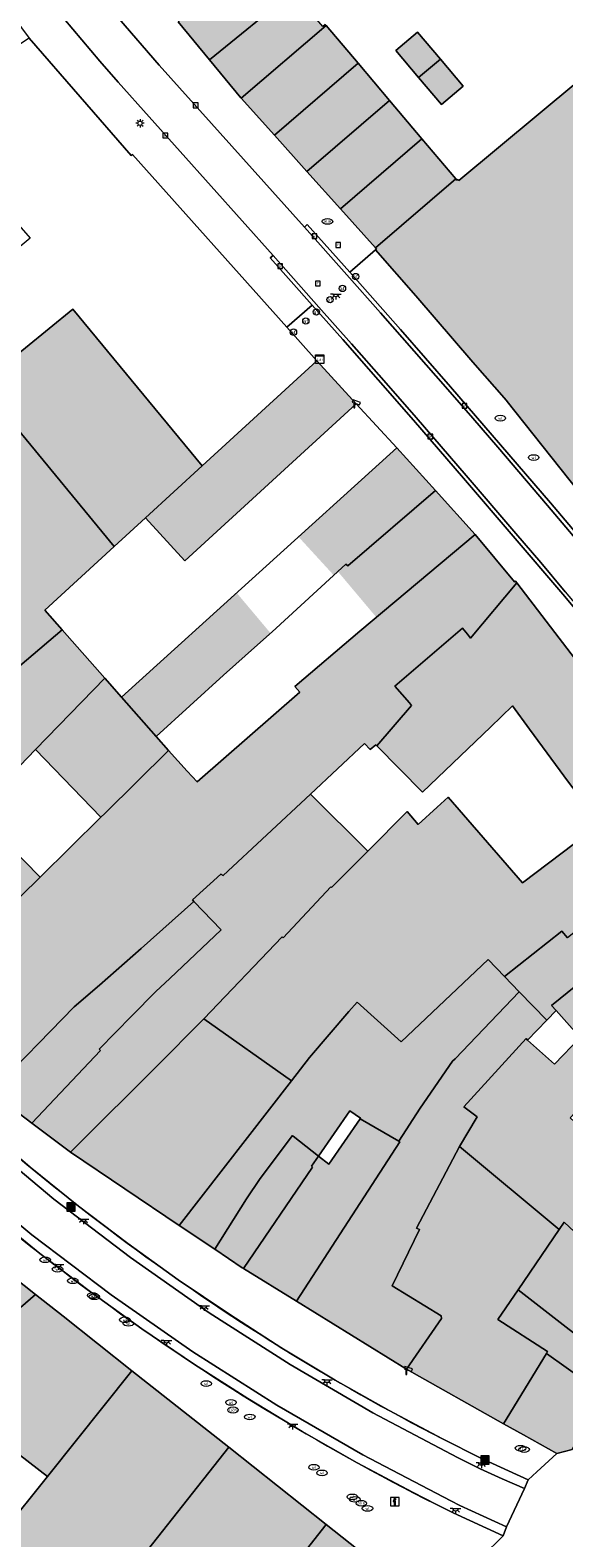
# Model space of a CAD drawing. Header units: metres. Extents: x 196496 to 197479, y 355139 to 356324.
# Tile 140 of 144: x 197211 to 197262, y 356073 to 356217. Entities that reach past the tile are written whole.
import ezdxf
from ezdxf.enums import TextEntityAlignment as Align

# ---------------------------------------------------------------- set-up
doc = ezdxf.new("R2010")
doc.units = ezdxf.units.M
doc.layers.get('0').update_dxf_attribs({"color": 252, "lineweight": 18})
for name, color, linetype, lineweight in [('B-WE-IE-MEUBILAIR_WEGMEUBILAIR-S', 252, 'Continuous', 18), ('B-WE-IE-MEUBILAIR_WEGMEUBILAIR_VERKEERSBORD-S', 252, 'Continuous', 18), ('B-WE-IE-TERREINAFSCHEIDING_KUNSTMATIG_HEKWERK-G', 252, 'IE-TERREINAFSCHEIDING-KUNSTMATIG', 18), ('B-WE-KL-BRANDSTOF_PUT-S', 252, 'Continuous', 18), ('B-WE-KL-DATA-S', 252, 'Continuous', 18), ('B-WE-KL-ET_LS_OV_LICHTMAST-S', 252, 'Continuous', 18), ('B-WE-KL-ET_LS_OV_LICHTPUNT-S', 252, 'Continuous', 18), ('B-WE-KL-GAS_PUT-S', 252, 'Continuous', 18), ('B-WE-KL-WATER-S', 252, 'Continuous', 18), ('B-WE-OG-BEBOUWING-GV', 252, 'Continuous', 18), ('B-WE-OG-TERREIN_ERF-GV', 252, 'Continuous', 18), ('B-WE-RI-GWA_KOLK-S', 252, 'Continuous', 18), ('B-WE-RI-GWA_RIOOLPUT-S', 252, 'Continuous', 18), ('B-WE-RI-HWA_GOOT_LIJNGOOT-G', 252, 'Continuous', 18), ('B-WE-VH-GOOT-G', 252, 'Continuous', 18), ('B-WE-VH-VERHARDING_BETONSTRAATSTEEN-GV', 252, 'Continuous', 18), ('B-WE-VH-VERHARDING_OPEN-GV', 252, 'Continuous', 18), ('B-WE-VH-VERHARDING_STRAATBAKSTEEN-GV', 252, 'Continuous', 18), ('B-WE-VW-AFSLUITPAAL-S', 252, 'Continuous', 18)]:
    doc.layers.add(name, color=color, linetype=linetype, lineweight=lineweight)
doc.layers.add('X-XX-AL-PRESENTATIE_GEBOUW3-V', color=7, linetype='Continuous', lineweight=18, true_color=0xf0f0f0)
doc.styles.add('NLCS-ISO', font='NLCS-ISO.ttf')
doc.linetypes.add('IE-TERREINAFSCHEIDING-KUNSTMATIG', pattern='A,4,[82,NLCS.SHX,S=0.75,R=90,X=0,Y=0],4,-2', length=10)

# ---------------------------------------------------------------- blocks, each defined once
blk = doc.blocks.new('SIE-WEG_AFVALBAK-SO')
at = {"linetype": 'ByBlock', "lineweight": 18}
h = blk.add_hatch(color=0, dxfattribs=at)
h.dxf.hatch_style = 1
h.paths.add_polyline_path([(-1.5, -1.5), (1.5, -1.5), (1.5, 1.5), (-1.5, 1.5)])
at = {"color": 0, "linetype": 'ByBlock', "lineweight": 18}
for points in [[(-2, -2), (2, -2), (2, 2), (-2, 2)], [(-1.5, -1.5), (1.5, -1.5), (1.5, 1.5), (-1.5, 1.5)]]:
    blk.add_lwpolyline(points, close=True, dxfattribs=at)
blk = doc.blocks.new('SIE-WEG_VERKEERSBORD_INFORMATIE-SO')
at = {"linetype": 'ByBlock', "lineweight": 18}
h = blk.add_hatch(color=0, dxfattribs=at)
h.dxf.hatch_style = 1
h.paths.add_polyline_path([(0.32, 0.49), (-0.82, 0.49), (-0.82, 0.19), (-0.32, 0.19), (-0.32, -1.62), (0.32, -1.62)])
h = blk.add_hatch(color=0, dxfattribs=at)
h.dxf.hatch_style = 1
edge = h.paths.add_edge_path()
edge.add_arc((0, 1.25), 0.373, 0, 360)
at = {"color": 0, "linetype": 'ByBlock', "lineweight": 18}
for points in [[(-2, -2), (2, -2), (2, 2), (-2, 2)], [(0.32, 0.49), (-0.82, 0.49), (-0.82, 0.19), (-0.32, 0.19), (-0.32, -1.62), (0.32, -1.62)]]:
    blk.add_lwpolyline(points, close=True, dxfattribs=at)
blk.add_circle((0, 1.25), 0.373, dxfattribs=at)
blk = doc.blocks.new('SKL-DATA_SIGNAAL_CAIKAST-SO')
at = {"color": 0, "linetype": 'ByBlock', "lineweight": 18}
for points in [[(-2, 2), (2, 2), (2, 1.68), (-2, 1.68)], [(-2, 1.52), (2, 1.52), (2, -2), (-2, -2)]]:
    blk.add_lwpolyline(points, close=True, dxfattribs=at)
at = {"color": 0, "linetype": 'ByBlock', "lineweight": 18, "style": 'NLCS-ISO'}
blk.add_text('cai', height=1.5, dxfattribs=at).set_placement((0, 0), align=Align.MIDDLE_CENTER)
blk = doc.blocks.new('SKL-ET_OV_LICHTMAST-SO')
at = {"color": 0, "linetype": 'ByBlock', "lineweight": 18}
for points in [[(-1.25, 0), (-2, 0)], [(-1.41, 1.41), (-0.88, 0.88)], [(0, 2), (0, 1.25)], [(0.88, 0.88), (1.41, 1.41)], [(2, 0), (1.25, 0)], [(-1.41, -1.41), (-0.88, -0.88)], [(0, -1.25), (0, -2)], [(0.88, -0.88), (1.41, -1.41)]]:
    blk.add_lwpolyline(points, dxfattribs=at)
blk.add_circle((0, 0), 1, dxfattribs=at)
blk = doc.blocks.new('SVW-AFSLUITPAAL-SO')
at = {"lineweight": 18}
blk.add_circle((0, 0), 1.5, dxfattribs=at)
at = {"lineweight": 18, "style": 'NLCS-ISO'}
blk.add_text('af', height=1.8, dxfattribs=at).set_placement((0, 0), align=Align.MIDDLE_CENTER)
blk = doc.blocks.new('SRI-PUT_INSPECTIEPUT_RIOOLPUT-SO')
at = {"color": 0, "linetype": 'ByBlock', "lineweight": 18}
blk.add_lwpolyline([(-1.12, -1.12), (1.12, -1.12), (1.12, 1.12), (-1.12, 1.12)], close=True, dxfattribs=at)
at = {"color": 0, "linetype": 'ByBlock', "lineweight": 18, "style": 'NLCS-ISO'}
blk.add_text('r', height=1.5, dxfattribs=at).set_placement((0, 0.28), align=Align.MIDDLE_CENTER)
blk = doc.blocks.new('SKL-BENZINEPUT_OLIEPUT-SO')
at = {"color": 0, "linetype": 'ByBlock', "lineweight": 18}
blk.add_ellipse((0, 0), major_axis=(2.5, 0), ratio=0.54, dxfattribs=at)
at = {"color": 0, "linetype": 'ByBlock', "lineweight": 18, "style": 'NLCS-ISO'}
blk.add_text('olie', height=1.5, dxfattribs=at).set_placement((0, 0.16), align=Align.MIDDLE_CENTER)
blk = doc.blocks.new('SRI-KOLK-SO')
at = {"color": 0, "linetype": 'ByBlock', "lineweight": 18}
blk.add_lwpolyline([(-1.125, -1.125), (1.125, -1.125), (1.125, 1.125), (-1.125, 1.125)], close=True, dxfattribs=at)
at = {"color": 0, "linetype": 'ByBlock', "lineweight": 18, "style": 'NLCS-ISO'}
blk.add_text('k', height=1.5, dxfattribs=at).set_placement((0, 0), align=Align.MIDDLE_CENTER)
blk = doc.blocks.new('SKL-WATER_WATERLEIDINGPUT-SO')
at = {"color": 0, "linetype": 'ByBlock', "lineweight": 18}
blk.add_ellipse((0, 0), major_axis=(2.5, 0), ratio=0.54, dxfattribs=at)
at = {"color": 0, "linetype": 'ByBlock', "lineweight": 18, "style": 'NLCS-ISO'}
blk.add_text('wl', height=1.5, dxfattribs=at).set_placement((0, 0), align=Align.MIDDLE_CENTER)
blk = doc.blocks.new('SKL-GAS_PUT-SO')
at = {"color": 0, "linetype": 'ByBlock', "lineweight": 18}
blk.add_ellipse((0, 0), major_axis=(2.5, 0), ratio=0.601255, dxfattribs=at)
at = {"color": 0, "linetype": 'ByBlock', "lineweight": 18, "style": 'NLCS-ISO'}
blk.add_text('gas', height=1.8, dxfattribs=at).set_placement((0.12, 0.3), align=Align.MIDDLE_CENTER)
blk = doc.blocks.new('SIE-WEG_CAMERA-SO')
at = {"color": 0, "linetype": 'ByBlock', "lineweight": 18}
blk.add_lwpolyline([(-1.22, 0.41), (-1.22, -1.92), (-0.72, -1.92), (-0.72, 0.25), (1.55, -0.53), (1.95, 0.66), (-1.6, 1.86), (-2, 0.68)], close=True, dxfattribs=at)
blk = doc.blocks.new('SKL-ET_OV_LICHTPUNT-SO')
at = {"color": 0, "linetype": 'ByBlock', "lineweight": 18}
for points in [[(-1.25, 0), (-2.5, 0)], [(1.25, 0), (2.5, 0)], [(-0.92, -0.85), (-1.83, -1.7)], [(0, -1.25), (0, -2.5)], [(0.92, -0.85), (1.83, -1.7)]]:
    blk.add_lwpolyline(points, dxfattribs=at)
blk.add_lwpolyline([(0, 0), (1.25, 0, -1), (-1.25, 0)], format="xyb", close=True, dxfattribs=at)

msp = doc.modelspace()

# ---------------------------------------------------------------- hatches: boundary and pattern name
at = {"layer": 'X-XX-AL-PRESENTATIE_GEBOUW3-V'}
for points in [[(197232.864, 356223.862), (197225, 356217.377), (197227.992, 356213.752), (197235.919, 356220.253)], [(197235.919, 356220.253), (197227.992, 356213.752), (197230.957, 356210.159), (197230.991, 356210.121), (197239.05, 356217.037), (197238.981, 356217.119), (197238.74, 356216.921)], [(197230.991, 356210.121), (197234.146, 356206.61), (197242.097, 356213.433), (197239.05, 356217.037)], [(197247.842, 356212.077), (197249.905, 356213.834), (197247.724, 356216.393), (197245.661, 356214.636)], [(197249.905, 356213.834), (197247.842, 356212.077), (197250.022, 356209.517), (197252.085, 356211.274)], [(197237.24, 356203.168), (197245.083, 356209.899), (197242.097, 356213.433), (197234.146, 356206.61)], [(197243.759, 356195.716), (197247.581, 356191.339), (197252.998, 356185.049), (197256.171, 356181.395), (197256.239, 356181.309), (197262.964, 356172.841), (197263.696, 356172.021), (197269.243, 356176.991), (197274.836, 356181.704), (197278.742, 356184.986), (197283.491, 356189.822), (197286.538, 356193.048), (197282.24, 356197.932), (197282.325, 356198), (197279.593, 356200.794), (197278.393, 356199.601), (197274.442, 356204.178), (197269.844, 356210.213), (197267.684, 356208.463), (197266.684, 356207.661), (197262.971, 356211.689), (197251.671, 356202.285), (197251.564, 356202.402), (197251.474, 356202.338), (197251.376, 356202.454), (197243.744, 356195.905), (197243.846, 356195.792)], [(197245.083, 356209.899), (197237.24, 356203.168), (197240.416, 356199.62), (197248.157, 356206.263)], [(197243.744, 356195.905), (197251.376, 356202.454), (197248.157, 356206.263), (197240.416, 356199.62)], [(197218.916, 356167.521), (197221.908, 356170.262), (197227.285, 356175.19), (197215.017, 356190.063), (197208.261, 356184.567), (197206.272, 356182.938), (197209.395, 356179.115)], [(197221.908, 356170.262), (197225.649, 356166.176), (197241.925, 356181.092), (197238.182, 356185.176), (197227.285, 356175.19)], [(197213.987, 356159.622), (197212.329, 356161.484), (197218.916, 356167.521), (197209.395, 356179.115), (197206.917, 356177.092), (197206.783, 356176.983), (197202.015, 356173.09), (197183.219, 356157.621), (197183.147, 356157.709), (197173.459, 356149.729), (197173.642, 356149.522), (197179.93, 356142.89), (197194.162, 356155.192), (197204.679, 356164.478), (197207.446, 356161.324), (197197.014, 356152.155), (197186.82, 356142.887), (197186.732, 356142.984), (197183.02, 356139.632), (197186.505, 356135.957), (197191.369, 356139.986), (197196.398, 356144.22), (197196.718, 356144.443), (197201.251, 356148.522), (197206.538, 356153.321)], [(197249.438, 356172.861), (197245.778, 356176.92), (197236.433, 356168.451), (197239.777, 356164.805), (197240.167, 356165.162), (197240.937, 356165.869), (197241.11, 356165.688)], [(197253.213, 356168.675), (197249.438, 356172.861), (197241.11, 356165.688), (197240.937, 356165.869), (197240.167, 356165.162), (197243.839, 356160.794)], [(197211.884, 356136.125), (197198.858, 356123.319), (197199.014, 356123.164), (197207.199, 356115.685), (197215.138, 356123.812), (197217.529, 356125.86), (197221.489, 356129.333), (197226.492, 356133.814), (197226.353, 356133.958), (197229.052, 356136.417), (197229.278, 356136.288), (197237.565, 356144.012), (197242.706, 356148.804), (197243.252, 356148.253), (197243.774, 356148.701), (197243.879, 356148.594), (197247.169, 356152.421), (197246.976, 356152.689), (197245.567, 356154.25), (197252.011, 356159.767), (197252.471, 356159.195), (197252.757, 356158.839), (197257.167, 356164.072), (197257.036, 356164.243), (197256.944, 356164.175), (197253.213, 356168.675), (197243.839, 356160.794), (197242.273, 356159.478), (197236.086, 356154.245), (197236.564, 356153.705), (197226.805, 356145.181), (197225.852, 356146.184), (197224.098, 356148.16), (197218.03, 356142.18), (197217.671, 356141.826)], [(197252.471, 356159.195), (197252.011, 356159.767), (197245.567, 356154.25), (197246.976, 356152.689), (197247.169, 356152.421), (197243.879, 356148.594), (197248.217, 356144.197), (197254.661, 356150.38), (197256.762, 356152.382), (197258.361, 356150.177), (197262.077, 356145.16), (197263.936, 356142.715), (197265.028, 356141.274), (197271.109, 356145.882), (197257.167, 356164.072), (197252.757, 356158.839)], [(197219.625, 356153.218), (197222.916, 356149.497), (197229.323, 356155.322), (197233.778, 356159.304), (197230.561, 356163.129)], [(197204.84, 356141.027), (197205.471, 356141.627), (197207.252, 356143.271), (197206.959, 356143.581), (197211.468, 356148.234), (197218.042, 356155.016), (197213.987, 356159.622), (197206.538, 356153.321), (197201.251, 356148.522), (197196.718, 356144.443), (197196.398, 356144.22), (197191.369, 356139.986), (197186.505, 356135.957), (197186.917, 356135.523), (197189.396, 356132.908), (197189.521, 356132.776), (197192.765, 356135.669), (197193.72, 356134.771), (197200.401, 356140.545), (197203.132, 356142.975)], [(197219.625, 356153.218), (197218.042, 356155.016), (197211.468, 356148.234), (197217.671, 356141.826), (197218.03, 356142.18), (197224.098, 356148.16), (197222.916, 356149.497)], [(197241.031, 356136.606), (197240.094, 356135.664), (197239.576, 356135.129), (197239.514, 356135.189), (197234.972, 356130.369), (197234.888, 356130.455), (197227.431, 356122.653), (197235.78, 356116.786), (197237.48, 356118.976), (197241.205, 356123.346), (197241.998, 356124.249), (197246.181, 356120.479), (197254.455, 356128.302), (197256.011, 356126.67), (197261.432, 356130.979), (197261.993, 356130.367), (197275.037, 356140.724), (197271.109, 356145.882), (197265.028, 356141.274), (197265.098, 356141.182), (197257.698, 356135.573), (197250.656, 356143.733), (197249.614, 356142.781), (197247.801, 356141.127), (197246.762, 356142.364), (197243.017, 356138.601)], [(197237.565, 356144.012), (197229.278, 356136.288), (197229.052, 356136.417), (197226.353, 356133.958), (197226.492, 356133.814), (197229.081, 356131.11), (197224.225, 356126.504), (197222.899, 356125.266), (197220.599, 356122.949), (197217.504, 356119.786), (197217.625, 356119.658), (197211.124, 356112.744), (197214.794, 356109.995), (197223.514, 356118.705), (197226.772, 356121.986), (197227.431, 356122.653), (197234.888, 356130.455), (197234.972, 356130.369), (197239.514, 356135.189), (197239.576, 356135.129), (197240.094, 356135.664), (197241.031, 356136.606), (197243.017, 356138.601)], [(197268.215, 356130.203), (197277.382, 356137.643), (197275.037, 356140.724), (197261.993, 356130.367), (197261.432, 356130.979), (197256.011, 356126.67), (197257.388, 356125.243), (197260.007, 356122.529), (197260.899, 356123.455), (197260.474, 356123.922)], [(197198.858, 356123.319), (197211.884, 356136.125), (197208.862, 356139.222), (197207.15, 356137.406), (197204.273, 356140.489), (197202.247, 356138.566), (197201.516, 356137.854), (197192.545, 356129.59)], [(197207.199, 356115.685), (197211.124, 356112.744), (197217.625, 356119.658), (197217.504, 356119.786), (197220.599, 356122.949), (197222.899, 356125.266), (197224.225, 356126.504), (197229.081, 356131.11), (197226.492, 356133.814), (197221.489, 356129.333), (197217.529, 356125.86), (197215.138, 356123.812)], [(197266.212, 356117.507), (197269.434, 356114.134), (197274.756, 356118.974), (197278.133, 356122.045), (197284.687, 356128.047), (197281.099, 356132.76), (197272.302, 356125.61), (197268.215, 356130.203), (197260.474, 356123.922), (197260.899, 356123.455), (197263.194, 356120.9)], [(197241.294, 356113.912), (197242.334, 356113.238), (197242.288, 356113.171), (197245.975, 356111.049), (197247.984, 356114.181), (197251.047, 356118.645), (197251.299, 356118.867), (197257.388, 356125.243), (197256.011, 356126.67), (197254.455, 356128.302), (197246.181, 356120.479), (197241.998, 356124.249), (197241.205, 356123.346), (197237.48, 356118.976), (197235.78, 356116.786), (197225.109, 356103.046), (197228.479, 356100.777), (197231.494, 356105.561), (197232.786, 356107.512), (197235.848, 356111.574), (197235.922, 356111.52), (197238.324, 356109.625)], [(197251.724, 356110.537), (197253.406, 356113.341), (197252.143, 356114.291), (197258.051, 356120.781), (197258.196, 356120.651), (197260.007, 356122.529), (197257.388, 356125.243), (197251.299, 356118.867), (197251.047, 356118.645), (197247.984, 356114.181), (197245.975, 356111.049), (197246.067, 356110.994), (197236.231, 356095.838), (197246.689, 356089.37), (197250.007, 356094.195), (197249.984, 356094.442), (197245.315, 356097.297), (197247.932, 356102.652), (197247.643, 356102.765)], [(197214.794, 356109.995), (197225.109, 356103.046), (197235.78, 356116.786), (197227.431, 356122.653), (197226.772, 356121.986), (197223.514, 356118.705)], [(197261.178, 356102.651), (197261.656, 356103.342), (197265.026, 356100.205), (197265.049, 356100.007), (197271.237, 356093.986), (197275.512, 356099.532), (197268.974, 356105.7), (197269.704, 356106.706), (197266.782, 356109.479), (197266.491, 356109.457), (197265.492, 356110.292), (197262.234, 356113.252), (197266.212, 356117.507), (197263.194, 356120.9), (197260.751, 356118.364), (197258.196, 356120.651), (197258.051, 356120.781), (197252.143, 356114.291), (197253.406, 356113.341), (197251.724, 356110.537)], [(197242.288, 356113.171), (197239.306, 356108.85), (197238.324, 356109.625), (197237.655, 356108.656), (197237.774, 356108.574), (197231.208, 356098.945), (197236.231, 356095.838), (197246.067, 356110.994), (197245.975, 356111.049)], [(197231.208, 356098.945), (197237.774, 356108.574), (197237.655, 356108.656), (197238.324, 356109.625), (197235.922, 356111.52), (197235.848, 356111.574), (197232.786, 356107.512), (197231.494, 356105.561), (197228.479, 356100.777), (197231.079, 356099.025)], [(197259.985, 356090.872), (197260.093, 356091.049), (197255.361, 356094.1), (197257.286, 356096.929), (197261.178, 356102.651), (197251.724, 356110.537), (197247.643, 356102.765), (197247.932, 356102.652), (197245.315, 356097.297), (197249.984, 356094.442), (197250.007, 356094.195), (197246.689, 356089.37), (197255.909, 356084.2)], [(197194.711, 356082.605), (197196.093, 356083.698), (197201.786, 356088.395), (197202.451, 356088.944), (197202.594, 356088.807), (197211.469, 356096.474), (197203.416, 356102.846), (197200.461, 356100.31), (197202.674, 356097.189), (197202.593, 356096.479), (197202.505, 356095.18), (197201.73, 356093.864), (197200.312, 356091.457), (197197.502, 356089.258), (197196.797, 356090.098), (197195.114, 356092.043), (197195.03, 356091.966), (197189.428, 356098.695), (197184.241, 356094.751), (197190.633, 356086.929), (197190.975, 356087.232)], [(197257.286, 356096.929), (197267.109, 356089.294), (197271.002, 356093.68), (197271.01, 356093.691), (197271.237, 356093.986), (197265.049, 356100.007), (197265.026, 356100.205), (197261.656, 356103.342), (197261.178, 356102.651)], [(197201.786, 356088.395), (197205.938, 356085.184), (197203.523, 356082.086), (197203.37, 356078.96), (197205.335, 356077.036), (197205.445, 356076.923), (197208.965, 356082.022), (197212.603, 356079.186), (197220.611, 356089.241), (197214.075, 356094.413), (197211.469, 356096.474), (197202.594, 356088.807), (197202.451, 356088.944)], [(197259.985, 356090.872), (197265.592, 356086.876), (197267.031, 356089.206), (197267.055, 356089.233), (197267.109, 356089.294), (197257.286, 356096.929), (197255.361, 356094.1), (197260.093, 356091.049)], [(197255.909, 356084.2), (197257.805, 356083.137), (197260.955, 356081.371), (197262.42, 356081.745), (197265.592, 356086.876), (197259.985, 356090.872)], [(197208.956, 356036.707), (197215.953, 356045.647), (197221.256, 356052.18), (197222.757, 356054.076), (197213.494, 356061.312), (197217.715, 356066.662), (197219.579, 356069.021), (197229.803, 356081.968), (197220.611, 356089.241), (197212.603, 356079.186), (197208.372, 356073.921), (197208.191, 356074.107), (197184.317, 356044.291), (197197.014, 356040.361), (197197.053, 356040.489), (197197.553, 356040.343), (197197.541, 356040.147), (197207.083, 356037.271)], [(197217.715, 356066.662), (197213.494, 356061.312), (197222.757, 356054.076), (197224.065, 356055.728), (197224.408, 356055.659), (197229.924, 356062.656), (197229.766, 356062.778), (197239.067, 356074.637), (197229.803, 356081.968), (197219.579, 356069.021), (197222.295, 356066.862), (197223.117, 356066.209), (197222.532, 356065.469), (197223.68, 356064.556), (197222.376, 356062.953), (197220.425, 356064.506)], [(197239.067, 356074.637), (197229.766, 356062.778), (197229.924, 356062.656), (197231.418, 356061.501), (197233.257, 356060.688), (197234.453, 356064.488), (197238.89, 356062.865), (197242.113, 356072.227)]]:
    msp.add_hatch(color=256, dxfattribs=at).paths.add_polyline_path(points)

# ---------------------------------------------------------------- linework, layer by layer
at = {"layer": 'B-WE-IE-TERREINAFSCHEIDING_KUNSTMATIG_HEKWERK-G', "ltscale": 0.2, "flags": 128}
for points in [[(197210.865, 356215.816), (197220.544, 356204.661), (197220.684, 356204.763), (197235.338, 356188.36)], [(197235.338, 356188.36), (197238.182, 356185.176)]]:
    msp.add_lwpolyline(points, dxfattribs=at)
at = {"layer": 'B-WE-OG-BEBOUWING-GV', "flags": 128}
for points in [[(197232.864, 356223.862), (197225, 356217.377), (197227.992, 356213.752), (197235.919, 356220.253)], [(197235.919, 356220.253), (197227.992, 356213.752), (197230.957, 356210.159), (197230.991, 356210.121), (197239.05, 356217.037), (197238.981, 356217.119), (197238.74, 356216.921)], [(197230.991, 356210.121), (197234.146, 356206.61), (197242.097, 356213.433), (197239.05, 356217.037)], [(197247.842, 356212.077), (197249.905, 356213.834), (197247.724, 356216.393), (197245.661, 356214.636)], [(197249.905, 356213.834), (197247.842, 356212.077), (197250.022, 356209.517), (197252.085, 356211.274)], [(197237.24, 356203.168), (197245.083, 356209.899), (197242.097, 356213.433), (197234.146, 356206.61)], [(197245.083, 356209.899), (197237.24, 356203.168), (197240.416, 356199.62), (197248.157, 356206.263)], [(197243.744, 356195.905), (197251.376, 356202.454), (197248.157, 356206.263), (197240.416, 356199.62)], [(197218.916, 356167.521), (197221.908, 356170.262), (197227.285, 356175.19), (197215.017, 356190.063), (197208.261, 356184.567), (197206.272, 356182.938), (197209.395, 356179.115)], [(197221.908, 356170.262), (197225.649, 356166.176), (197241.925, 356181.092), (197238.182, 356185.176), (197227.285, 356175.19)], [(197219.625, 356153.218), (197222.916, 356149.497), (197229.323, 356155.322), (197232.547, 356158.204), (197233.932, 356159.442), (197240.937, 356165.869), (197241.11, 356165.688), (197249.438, 356172.861), (197245.778, 356176.92)], [(197253.213, 356168.675), (197249.438, 356172.861), (197241.11, 356165.688), (197240.937, 356165.869), (197233.932, 356159.442), (197232.547, 356158.204), (197229.323, 356155.322), (197222.916, 356149.497), (197224.098, 356148.16), (197225.852, 356146.184), (197226.805, 356145.181), (197236.564, 356153.705), (197236.086, 356154.245), (197242.273, 356159.478)], [(197252.471, 356159.195), (197252.011, 356159.767), (197245.567, 356154.25), (197246.976, 356152.689), (197247.169, 356152.421), (197243.879, 356148.594), (197248.217, 356144.197), (197254.661, 356150.38), (197256.762, 356152.382), (197258.361, 356150.177), (197262.077, 356145.16), (197263.936, 356142.715), (197265.028, 356141.274), (197271.109, 356145.882), (197257.167, 356164.072), (197252.757, 356158.839)], [(197204.84, 356141.027), (197205.471, 356141.627), (197207.252, 356143.271), (197206.959, 356143.581), (197211.468, 356148.234), (197218.042, 356155.016), (197213.987, 356159.622), (197206.538, 356153.321), (197201.251, 356148.522), (197196.718, 356144.443), (197196.398, 356144.22), (197191.369, 356139.986), (197186.505, 356135.957), (197186.917, 356135.523), (197189.396, 356132.908), (197189.521, 356132.776), (197192.765, 356135.669), (197193.72, 356134.771), (197200.401, 356140.545), (197203.132, 356142.975)], [(197219.625, 356153.218), (197218.042, 356155.016), (197211.468, 356148.234), (197217.671, 356141.826), (197218.03, 356142.18), (197224.098, 356148.16), (197222.916, 356149.497)], [(197237.565, 356144.012), (197229.278, 356136.288), (197229.052, 356136.417), (197226.353, 356133.958), (197226.492, 356133.814), (197229.081, 356131.11), (197224.225, 356126.504), (197222.899, 356125.266), (197220.599, 356122.949), (197217.504, 356119.786), (197217.625, 356119.658), (197211.124, 356112.744), (197214.794, 356109.995), (197223.514, 356118.705), (197226.772, 356121.986), (197227.431, 356122.653), (197234.888, 356130.455), (197234.972, 356130.369), (197239.514, 356135.189), (197239.576, 356135.129), (197240.094, 356135.664), (197241.031, 356136.606), (197243.017, 356138.601)], [(197268.215, 356130.203), (197277.382, 356137.643), (197275.037, 356140.724), (197261.993, 356130.367), (197261.432, 356130.979), (197256.011, 356126.67), (197257.388, 356125.243), (197260.007, 356122.529), (197260.899, 356123.455), (197260.474, 356123.922)], [(197198.858, 356123.319), (197211.884, 356136.125), (197208.862, 356139.222), (197207.15, 356137.406), (197204.273, 356140.489), (197202.247, 356138.566), (197201.516, 356137.854), (197192.545, 356129.59)], [(197207.199, 356115.685), (197211.124, 356112.744), (197217.625, 356119.658), (197217.504, 356119.786), (197220.599, 356122.949), (197222.899, 356125.266), (197224.225, 356126.504), (197229.081, 356131.11), (197226.492, 356133.814), (197221.489, 356129.333), (197217.529, 356125.86), (197215.138, 356123.812)], [(197266.212, 356117.507), (197269.434, 356114.134), (197274.756, 356118.974), (197278.133, 356122.045), (197284.687, 356128.047), (197281.099, 356132.76), (197272.302, 356125.61), (197268.215, 356130.203), (197260.474, 356123.922), (197260.899, 356123.455), (197263.194, 356120.9)], [(197241.294, 356113.912), (197242.334, 356113.238), (197242.288, 356113.171), (197245.975, 356111.049), (197247.984, 356114.181), (197251.047, 356118.645), (197251.299, 356118.867), (197257.388, 356125.243), (197256.011, 356126.67), (197254.455, 356128.302), (197246.181, 356120.479), (197241.998, 356124.249), (197241.205, 356123.346), (197237.48, 356118.976), (197235.78, 356116.786), (197225.109, 356103.046), (197228.479, 356100.777), (197231.494, 356105.561), (197232.786, 356107.512), (197235.848, 356111.574), (197235.922, 356111.52), (197238.324, 356109.625)], [(197251.724, 356110.537), (197253.406, 356113.341), (197252.143, 356114.291), (197258.051, 356120.781), (197258.196, 356120.651), (197260.007, 356122.529), (197257.388, 356125.243), (197251.299, 356118.867), (197251.047, 356118.645), (197247.984, 356114.181), (197245.975, 356111.049), (197246.067, 356110.994), (197236.231, 356095.838), (197246.689, 356089.37), (197250.007, 356094.195), (197249.984, 356094.442), (197245.315, 356097.297), (197247.932, 356102.652), (197247.643, 356102.765)], [(197214.794, 356109.995), (197225.109, 356103.046), (197235.78, 356116.786), (197227.431, 356122.653), (197226.772, 356121.986), (197223.514, 356118.705)], [(197261.178, 356102.651), (197261.656, 356103.342), (197265.026, 356100.205), (197265.049, 356100.007), (197271.237, 356093.986), (197275.512, 356099.532), (197268.974, 356105.7), (197269.704, 356106.706), (197266.782, 356109.479), (197266.491, 356109.457), (197265.492, 356110.292), (197262.234, 356113.252), (197266.212, 356117.507), (197263.194, 356120.9), (197260.751, 356118.364), (197258.196, 356120.651), (197258.051, 356120.781), (197252.143, 356114.291), (197253.406, 356113.341), (197251.724, 356110.537)], [(197242.288, 356113.171), (197239.306, 356108.85), (197238.324, 356109.625), (197237.655, 356108.656), (197237.774, 356108.574), (197231.208, 356098.945), (197236.231, 356095.838), (197246.067, 356110.994), (197245.975, 356111.049)], [(197231.208, 356098.945), (197237.774, 356108.574), (197237.655, 356108.656), (197238.324, 356109.625), (197235.922, 356111.52), (197235.848, 356111.574), (197232.786, 356107.512), (197231.494, 356105.561), (197228.479, 356100.777), (197231.079, 356099.025)], [(197259.985, 356090.872), (197260.093, 356091.049), (197255.361, 356094.1), (197257.286, 356096.929), (197261.178, 356102.651), (197251.724, 356110.537), (197247.643, 356102.765), (197247.932, 356102.652), (197245.315, 356097.297), (197249.984, 356094.442), (197250.007, 356094.195), (197246.689, 356089.37), (197255.909, 356084.2)], [(197194.711, 356082.605), (197196.093, 356083.698), (197201.786, 356088.395), (197202.451, 356088.944), (197202.594, 356088.807), (197211.469, 356096.474), (197203.416, 356102.846), (197200.461, 356100.31), (197202.674, 356097.189), (197202.593, 356096.479), (197202.505, 356095.18), (197201.73, 356093.864), (197200.312, 356091.457), (197197.502, 356089.258), (197196.797, 356090.098), (197195.114, 356092.043), (197195.03, 356091.966), (197189.428, 356098.695), (197184.241, 356094.751), (197190.633, 356086.929), (197190.975, 356087.232)], [(197257.286, 356096.929), (197267.109, 356089.294), (197271.002, 356093.68), (197271.01, 356093.691), (197271.237, 356093.986), (197265.049, 356100.007), (197265.026, 356100.205), (197261.656, 356103.342), (197261.178, 356102.651)], [(197201.786, 356088.395), (197205.938, 356085.184), (197203.523, 356082.086), (197203.37, 356078.96), (197205.335, 356077.036), (197205.445, 356076.923), (197208.965, 356082.022), (197212.603, 356079.186), (197220.611, 356089.241), (197214.075, 356094.413), (197211.469, 356096.474), (197202.594, 356088.807), (197202.451, 356088.944)], [(197259.985, 356090.872), (197265.592, 356086.876), (197267.031, 356089.206), (197267.055, 356089.233), (197267.109, 356089.294), (197257.286, 356096.929), (197255.361, 356094.1), (197260.093, 356091.049)], [(197255.909, 356084.2), (197257.805, 356083.137), (197260.955, 356081.371), (197262.42, 356081.745), (197265.592, 356086.876), (197259.985, 356090.872)], [(197208.956, 356036.707), (197215.953, 356045.647), (197221.256, 356052.18), (197222.757, 356054.076), (197213.494, 356061.312), (197217.715, 356066.662), (197219.579, 356069.021), (197229.803, 356081.968), (197220.611, 356089.241), (197212.603, 356079.186), (197208.372, 356073.921), (197208.191, 356074.107), (197184.317, 356044.291), (197197.014, 356040.361), (197197.053, 356040.489), (197197.553, 356040.343), (197197.541, 356040.147), (197207.083, 356037.271)], [(197217.715, 356066.662), (197213.494, 356061.312), (197222.757, 356054.076), (197224.065, 356055.728), (197224.408, 356055.659), (197229.924, 356062.656), (197229.766, 356062.778), (197239.067, 356074.637), (197229.803, 356081.968), (197219.579, 356069.021), (197222.295, 356066.862), (197223.117, 356066.209), (197222.532, 356065.469), (197223.68, 356064.556), (197222.376, 356062.953), (197220.425, 356064.506)], [(197239.067, 356074.637), (197229.766, 356062.778), (197229.924, 356062.656), (197231.418, 356061.501), (197233.257, 356060.688), (197234.453, 356064.488), (197238.89, 356062.865), (197242.113, 356072.227)]]:
    msp.add_lwpolyline(points, close=True, dxfattribs=at)
for points in [[(197262.971, 356211.689), (197251.671, 356202.285), (197251.564, 356202.402), (197251.474, 356202.338), (197251.376, 356202.454), (197243.744, 356195.905), (197243.846, 356195.792), (197243.759, 356195.716), (197247.581, 356191.339), (197252.998, 356185.049), (197256.171, 356181.395), (197256.239, 356181.309), (197262.964, 356172.841)], [(197206.538, 356153.321), (197213.987, 356159.622), (197212.329, 356161.484), (197218.916, 356167.521), (197209.395, 356179.115)], [(197207.199, 356115.685), (197215.138, 356123.812), (197217.529, 356125.86), (197221.489, 356129.333), (197226.492, 356133.814), (197226.353, 356133.958), (197229.052, 356136.417), (197229.278, 356136.288), (197237.565, 356144.012), (197242.706, 356148.804), (197243.252, 356148.253), (197243.774, 356148.701), (197243.879, 356148.594), (197247.169, 356152.421), (197246.976, 356152.689), (197245.567, 356154.25), (197252.011, 356159.767), (197252.471, 356159.195), (197252.757, 356158.839), (197257.167, 356164.072), (197257.036, 356164.243), (197256.944, 356164.175), (197253.213, 356168.675), (197242.273, 356159.478), (197236.086, 356154.245), (197236.564, 356153.705), (197226.805, 356145.181), (197225.852, 356146.184), (197224.098, 356148.16), (197218.03, 356142.18), (197217.671, 356141.826), (197211.884, 356136.125), (197198.858, 356123.319)], [(197265.098, 356141.182), (197257.698, 356135.573), (197250.656, 356143.733), (197249.614, 356142.781), (197247.801, 356141.127), (197246.762, 356142.364), (197243.017, 356138.601), (197241.031, 356136.606), (197240.094, 356135.664), (197239.576, 356135.129), (197239.514, 356135.189), (197234.972, 356130.369), (197234.888, 356130.455), (197227.431, 356122.653), (197235.78, 356116.786), (197237.48, 356118.976), (197241.205, 356123.346), (197241.998, 356124.249), (197246.181, 356120.479), (197254.455, 356128.302), (197256.011, 356126.67), (197261.432, 356130.979), (197261.993, 356130.367)]]:
    msp.add_lwpolyline(points, dxfattribs=at)
at = {"layer": 'B-WE-OG-TERREIN_ERF-GV', "flags": 128}
for points in [[(197202.811, 356190.043), (197197.401, 356185.542), (197201.045, 356181.109), (197205.036, 356184.552), (197205.549, 356183.977), (197207.336, 356185.601), (197208.261, 356184.567), (197215.017, 356190.063), (197227.285, 356175.19), (197238.182, 356185.176), (197235.338, 356188.36), (197220.684, 356204.763), (197220.544, 356204.661), (197210.865, 356215.816), (197203.117, 356210.748), (197200.356, 356208.942), (197202.506, 356206.48), (197210.947, 356196.812)], [(197212.329, 356161.484), (197213.987, 356159.622), (197218.042, 356155.016), (197219.625, 356153.218), (197245.778, 356176.92), (197241.925, 356181.092), (197225.649, 356166.176), (197221.908, 356170.262), (197218.916, 356167.521)], [(197237.565, 356144.012), (197243.017, 356138.601), (197246.762, 356142.364), (197247.801, 356141.127), (197249.614, 356142.781), (197250.656, 356143.733), (197257.698, 356135.573), (197265.098, 356141.182), (197265.028, 356141.274), (197263.936, 356142.715), (197262.077, 356145.16), (197258.361, 356150.177), (197256.762, 356152.382), (197254.661, 356150.38), (197248.217, 356144.197), (197243.879, 356148.594), (197243.774, 356148.701), (197243.252, 356148.253), (197242.706, 356148.804)], [(197204.84, 356141.027), (197204.62, 356140.818), (197204.273, 356140.489), (197207.15, 356137.406), (197208.862, 356139.222), (197211.884, 356136.125), (197217.671, 356141.826), (197211.468, 356148.234), (197206.959, 356143.581), (197207.252, 356143.271), (197205.471, 356141.627)], [(197263.194, 356120.9), (197260.899, 356123.455), (197260.007, 356122.529), (197258.196, 356120.651), (197260.751, 356118.364)], [(197239.306, 356108.85), (197242.288, 356113.171), (197242.334, 356113.238), (197241.294, 356113.912), (197238.324, 356109.625)], [(197205.445, 356076.923), (197208.191, 356074.107), (197208.372, 356073.921), (197212.603, 356079.186), (197208.965, 356082.022)]]:
    msp.add_lwpolyline(points, close=True, dxfattribs=at)
at = {"layer": 'B-WE-RI-HWA_GOOT_LIJNGOOT-G'}
for points in [[(197193.637, 356124.558, 0.0814452), (197250.111, 356082.764)], [(197193.637, 356124.558, 0.0814452), (197250.111, 356082.764)], [(197189.443, 356120.45, 0.0825639), (197249.486, 356076.551)], [(197189.443, 356120.45, 0.0825639), (197249.486, 356076.551)]]:
    msp.add_lwpolyline(points, format="xyb", dxfattribs=at)
at = {"layer": 'B-WE-RI-HWA_GOOT_LIJNGOOT-G', "flags": 128}
for points in [[(197206.462, 356112.395), (197210.952, 356108.577)], [(197210.952, 356108.577), (197215.544, 356104.883)], [(197215.544, 356104.883), (197220.235, 356101.315)], [(197207.179, 356104.16), (197211.876, 356100.388)], [(197220.235, 356101.315), (197225.02, 356097.875)], [(197211.876, 356100.388), (197216.671, 356096.743)], [(197225.02, 356097.875), (197229.898, 356094.567)], [(197216.671, 356096.743), (197221.561, 356093.227)], [(197229.898, 356094.567), (197234.863, 356091.392)], [(197221.561, 356093.227), (197226.543, 356089.842)], [(197234.863, 356091.392), (197239.912, 356088.354)], [(197226.543, 356089.842), (197231.613, 356086.59)], [(197239.912, 356088.354), (197245.043, 356085.453)], [(197231.613, 356086.59), (197236.768, 356083.474)], [(197245.043, 356085.453), (197250.111, 356082.764)], [(197236.768, 356083.474), (197242.003, 356080.496)], [(197250.111, 356082.764), (197253.746, 356080.939), (197258.245, 356078.877)], [(197250.111, 356082.764), (197253.746, 356080.939), (197258.245, 356078.877)], [(197250.111, 356082.764), (197253.746, 356080.939), (197258.245, 356078.877)], [(197242.003, 356080.496), (197247.316, 356077.659)], [(197247.316, 356077.659), (197249.486, 356076.551)], [(197249.486, 356076.551), (197251.111, 356075.751), (197255.858, 356073.548)], [(197249.486, 356076.551), (197251.111, 356075.751), (197255.858, 356073.548)], [(197249.486, 356076.551), (197251.111, 356075.751), (197255.858, 356073.548)]]:
    msp.add_lwpolyline(points, dxfattribs=at)
at = {"layer": 'B-WE-VH-GOOT-G', "flags": 128}
for points in [[(197236.992, 356197.866), (197241.026, 356193.345), (197244.23, 356189.725), (197247.422, 356186.093), (197250.604, 356182.453), (197252.987, 356179.71), (197255.36, 356176.958), (197260.085, 356171.437), (197264.781, 356165.9), (197269.453, 356160.342), (197273.85, 356155.066), (197278.224, 356149.772), (197293.811, 356130.827)], [(197234.018, 356195.173), (197238.378, 356190.277), (197241.461, 356186.788), (197244.534, 356183.29), (197247.597, 356179.784), (197252.357, 356174.29), (197257.086, 356168.77), (197259.434, 356166.007), (197261.773, 356163.237), (197266.434, 356157.681), (197272.279, 356150.661), (197275.19, 356147.142), (197278.092, 356143.615), (197290.695, 356128.262)]]:
    msp.add_lwpolyline(points, dxfattribs=at)
at = {"layer": 'B-WE-VH-VERHARDING_BETONSTRAATSTEEN-GV', "flags": 128}
msp.add_lwpolyline([(197294.079, 356131.047), (197278.049, 356150.554), (197275.28, 356153.9), (197269.721, 356160.574), (197265.053, 356166.133), (197260.359, 356171.67), (197255.628, 356177.194), (197250.869, 356182.695), (197246.107, 356188.146), (197241.313, 356193.579), (197237.263, 356198.112), (197236.992, 356197.866), (197241.026, 356193.345), (197244.23, 356189.725), (197247.422, 356186.093), (197250.604, 356182.453), (197252.987, 356179.71), (197255.36, 356176.958), (197260.085, 356171.437), (197264.781, 356165.9), (197269.453, 356160.342), (197273.85, 356155.066), (197278.224, 356149.772), (197293.811, 356130.827)], close=True, dxfattribs=at)
msp.add_lwpolyline([(197261.773, 356163.237), (197259.434, 356166.007), (197257.086, 356168.77), (197252.357, 356174.29), (197247.597, 356179.784), (197244.534, 356183.29), (197241.461, 356186.788), (197238.378, 356190.277), (197234.018, 356195.173), (197233.74, 356194.947), (197237.745, 356190.462), (197240.634, 356187.195), (197243.994, 356183.367), (197247.345, 356179.531), (197249.729, 356176.787), (197252.104, 356174.036), (197256.833, 356168.515), (197261.521, 356162.99), (197266.183, 356157.442)], dxfattribs=at)
at = {"layer": 'B-WE-VH-VERHARDING_OPEN-GV', "flags": 128}
for points in [[(197214.152, 356217.685), (197215.843, 356215.648), (197217.562, 356213.635), (197219.311, 356211.648), (197234.018, 356195.173), (197238.378, 356190.277), (197241.461, 356186.788), (197244.534, 356183.29), (197247.597, 356179.784), (197252.357, 356174.29), (197257.086, 356168.77), (197259.434, 356166.007), (197261.773, 356163.237)], [(197264.781, 356165.9), (197260.085, 356171.437), (197255.36, 356176.958), (197252.987, 356179.71), (197250.604, 356182.453), (197247.422, 356186.093), (197244.23, 356189.725), (197241.026, 356193.345), (197236.992, 356197.866), (197223.209, 356213.266), (197219.382, 356217.677)], [(197206.197, 356111.386), (197213.209, 356105.543), (197220.465, 356099.994), (197227.947, 356094.752), (197235.635, 356089.832), (197243.507, 356085.244), (197251.543, 356081), (197253.67, 356079.932), (197255.77, 356078.976), (197257.886, 356078.05), (197258.245, 356078.877), (197253.746, 356080.939), (197250.111, 356082.764), (197245.043, 356085.453), (197239.912, 356088.354), (197234.863, 356091.392), (197229.898, 356094.567), (197225.02, 356097.875), (197220.235, 356101.315), (197215.544, 356104.883), (197210.952, 356108.577), (197206.462, 356112.395)], [(197203.84, 356108.184), (197211.119, 356102.158), (197218.649, 356096.435), (197226.412, 356091.032), (197234.387, 356085.963), (197242.552, 356081.239), (197250.885, 356076.87), (197251.765, 356076.432), (197256.191, 356074.41), (197257.886, 356078.05), (197255.77, 356078.976), (197253.67, 356079.932), (197251.543, 356081), (197243.507, 356085.244), (197235.635, 356089.832), (197227.947, 356094.752), (197220.465, 356099.994), (197213.209, 356105.543), (197206.197, 356111.386)], [(197207.179, 356104.16), (197211.876, 356100.388), (197216.671, 356096.743), (197221.561, 356093.227), (197226.543, 356089.842), (197231.613, 356086.59), (197236.768, 356083.474), (197242.003, 356080.496), (197247.316, 356077.659), (197249.486, 356076.551), (197251.111, 356075.751), (197255.858, 356073.548), (197256.191, 356074.41), (197251.765, 356076.432), (197250.885, 356076.87), (197242.552, 356081.239), (197234.387, 356085.963), (197226.412, 356091.032), (197218.649, 356096.435), (197211.119, 356102.158), (197203.84, 356108.184)], [(197262.42, 356081.745), (197260.955, 356081.371), (197259.068, 356079.634), (197258.245, 356078.877), (197257.886, 356078.05), (197256.191, 356074.41), (197255.858, 356073.548), (197247.904, 356065.706)]]:
    msp.add_lwpolyline(points, dxfattribs=at)
at = {"layer": 'B-WE-VH-VERHARDING_STRAATBAKSTEEN-GV', "flags": 128}
for points in [[(197205.929, 356222.483), (197210.865, 356215.816), (197220.544, 356204.661), (197220.684, 356204.763), (197235.338, 356188.36), (197237.745, 356190.462), (197233.74, 356194.947), (197234.018, 356195.173), (197219.311, 356211.648), (197217.562, 356213.635), (197215.843, 356215.648), (197214.152, 356217.685)], [(197219.382, 356217.677), (197223.209, 356213.266), (197236.992, 356197.866), (197237.263, 356198.112), (197241.313, 356193.579), (197243.759, 356195.716), (197243.846, 356195.792), (197243.744, 356195.905), (197240.416, 356199.62), (197237.24, 356203.168), (197234.146, 356206.61), (197230.991, 356210.121), (197230.957, 356210.159), (197227.992, 356213.752), (197225, 356217.377)], [(197239.05, 356217.037), (197242.097, 356213.433), (197245.083, 356209.899), (197248.157, 356206.263), (197251.376, 356202.454), (197251.474, 356202.338), (197251.564, 356202.402), (197251.671, 356202.285), (197262.971, 356211.689)], [(197262.964, 356172.841), (197256.239, 356181.309), (197256.171, 356181.395), (197252.998, 356185.049), (197247.581, 356191.339), (197243.759, 356195.716), (197241.313, 356193.579), (197246.107, 356188.146), (197250.869, 356182.695), (197255.628, 356177.194), (197260.359, 356171.67), (197265.053, 356166.133)], [(197266.183, 356157.442), (197261.521, 356162.99), (197256.833, 356168.515), (197252.104, 356174.036), (197249.729, 356176.787), (197247.345, 356179.531), (197243.994, 356183.367), (197240.634, 356187.195), (197237.745, 356190.462), (197235.338, 356188.36), (197238.182, 356185.176), (197241.925, 356181.092), (197245.778, 356176.92), (197249.438, 356172.861), (197253.213, 356168.675), (197256.944, 356164.175), (197257.036, 356164.243), (197257.167, 356164.072), (197271.109, 356145.882)], [(197206.462, 356112.395), (197210.952, 356108.577), (197215.544, 356104.883), (197220.235, 356101.315), (197225.02, 356097.875), (197229.898, 356094.567), (197234.863, 356091.392), (197239.912, 356088.354), (197245.043, 356085.453), (197250.111, 356082.764), (197253.746, 356080.939), (197258.245, 356078.877), (197259.068, 356079.634), (197260.955, 356081.371), (197257.805, 356083.137), (197255.909, 356084.2), (197246.689, 356089.37), (197236.231, 356095.838), (197231.208, 356098.945), (197231.079, 356099.025), (197228.479, 356100.777), (197225.109, 356103.046), (197214.794, 356109.995), (197211.124, 356112.744), (197207.199, 356115.685)], [(197247.904, 356065.706), (197255.858, 356073.548), (197251.111, 356075.751), (197249.486, 356076.551), (197247.316, 356077.659), (197242.003, 356080.496), (197236.768, 356083.474), (197231.613, 356086.59), (197226.543, 356089.842), (197221.561, 356093.227), (197216.671, 356096.743), (197211.876, 356100.388), (197207.179, 356104.16)], [(197203.416, 356102.846), (197211.469, 356096.474), (197214.075, 356094.413), (197220.611, 356089.241), (197229.803, 356081.968), (197239.067, 356074.637), (197242.113, 356072.227)]]:
    msp.add_lwpolyline(points, dxfattribs=at)
msp.add_lwpolyline([(197249.905, 356213.834), (197252.085, 356211.274), (197250.022, 356209.517), (197247.842, 356212.077), (197245.661, 356214.636), (197247.724, 356216.393)], close=True, dxfattribs=at)

# ---------------------------------------------------------------- block references
at = {"layer": 'B-WE-IE-MEUBILAIR_WEGMEUBILAIR-S', "xscale": 0.2, "yscale": 0.2, "zscale": 0.2}
for name, p in [('SIE-WEG_CAMERA-SO', (197241.931, 356181.092)), ('SIE-WEG_CAMERA-SO', (197241.931, 356181.092)), ('SIE-WEG_AFVALBAK-SO', (197214.835, 356104.8)), ('SIE-WEG_CAMERA-SO', (197246.863, 356089.272)), ('SIE-WEG_CAMERA-SO', (197246.863, 356089.272)), ('SIE-WEG_AFVALBAK-SO', (197254.152, 356080.753))]:
    msp.add_blockref(name, p, dxfattribs=at)
at = {"layer": 'B-WE-IE-MEUBILAIR_WEGMEUBILAIR_VERKEERSBORD-S', "xscale": 0.2, "yscale": 0.2, "zscale": 0.2}
msp.add_blockref('SIE-WEG_VERKEERSBORD_INFORMATIE-SO', (197245.584, 356076.791), dxfattribs=at)
at = {"layer": 'B-WE-KL-BRANDSTOF_PUT-S', "xscale": 0.2, "yscale": 0.2, "zscale": 0.2}
for p in [(197239.18, 356198.411), (197242.394, 356076.649)]:
    msp.add_blockref('SKL-BENZINEPUT_OLIEPUT-SO', p, dxfattribs=at)
at = {"layer": 'B-WE-KL-DATA-S', "xscale": 0.2, "yscale": 0.2, "zscale": 0.2}
msp.add_blockref('SKL-DATA_SIGNAAL_CAIKAST-SO', (197238.451, 356185.329), dxfattribs=at)
at = {"layer": 'B-WE-KL-ET_LS_OV_LICHTMAST-S', "xscale": 0.2, "yscale": 0.2, "zscale": 0.2}
msp.add_blockref('SKL-ET_OV_LICHTMAST-SO', (197221.384, 356207.737), dxfattribs=at)
at = {"layer": 'B-WE-KL-ET_LS_OV_LICHTPUNT-S', "xscale": 0.2, "yscale": 0.2, "zscale": 0.2}
for p in [(197239.988, 356191.508), (197216.015, 356103.649), (197213.633, 356099.321), (197227.473, 356095.412), (197223.903, 356092.116), (197239.138, 356088.36), (197235.876, 356084.154), (197253.804, 356080.485), (197251.349, 356076.152)]:
    msp.add_blockref('SKL-ET_OV_LICHTPUNT-SO', p, dxfattribs=at)
at = {"layer": 'B-WE-KL-GAS_PUT-S', "xscale": 0.2, "yscale": 0.2, "zscale": 0.2}
msp.add_blockref('SKL-GAS_PUT-SO', (197230.216, 356085.51), dxfattribs=at)
at = {"layer": 'B-WE-KL-WATER-S', "xscale": 0.2, "yscale": 0.2, "zscale": 0.2}
for p in [(197255.599, 356179.724), (197258.765, 356175.983), (197212.374, 356099.773), (197213.554, 356098.881), (197214.999, 356097.78), (197216.894, 356096.389), (197217.046, 356096.266), (197219.94, 356094.073), (197220.282, 356093.737), (197227.674, 356088.013), (197230.018, 356086.229), (197231.808, 356084.843), (197257.524, 356081.874), (197257.857, 356081.744), (197237.899, 356080.067), (197238.669, 356079.531), (197241.549, 356077.255), (197241.782, 356077.021), (197242.985, 356076.157)]:
    msp.add_blockref('SKL-WATER_WATERLEIDINGPUT-SO', p, dxfattribs=at)
at = {"layer": 'B-WE-RI-GWA_KOLK-S', "xscale": 0.2, "yscale": 0.2, "zscale": 0.2}
for p in [(197226.67, 356209.437), (197223.786, 356206.574), (197237.962, 356197.023), (197234.689, 356194.159), (197252.191, 356180.899), (197248.952, 356177.972)]:
    msp.add_blockref('SRI-KOLK-SO', p, dxfattribs=at)
at = {"layer": 'B-WE-RI-GWA_RIOOLPUT-S', "xscale": 0.2, "yscale": 0.2, "zscale": 0.2}
for p in [(197240.191, 356196.174), (197238.268, 356192.512)]:
    msp.add_blockref('SRI-PUT_INSPECTIEPUT_RIOOLPUT-SO', p, dxfattribs=at)
at = {"layer": 'B-WE-VW-AFSLUITPAAL-S', "xscale": 0.2, "yscale": 0.2, "zscale": 0.2}
for p in [(197240.607, 356192.047), (197241.861, 356193.18), (197239.425, 356190.988), (197238.127, 356189.813), (197235.953, 356187.897), (197237.13, 356188.95)]:
    msp.add_blockref('SVW-AFSLUITPAAL-SO', p, dxfattribs=at)

doc.saveas('drawing.dxf')
